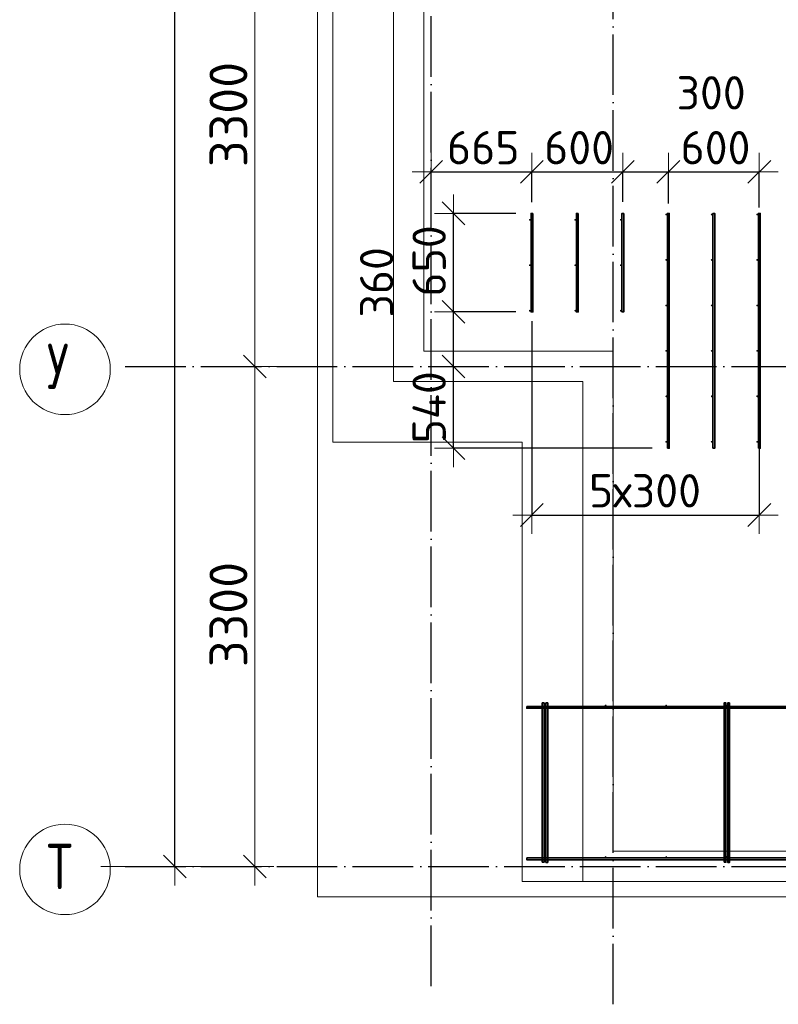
# Model space of a CAD drawing. Header units: millimetres. Extents: x -3725 to 93325, y -74170 to 82591.
# Tile 102 of 140: x 57285 to 62289, y 45830 to 52328. Entities that reach past the tile are written whole.
import ezdxf

# ---------------------------------------------------------------- set-up
doc = ezdxf.new("R2010")
doc.units = ezdxf.units.MM
doc.header["$PDMODE"] = 65
for name, pattern in [('______11', [500, 400, -50, 0, -50]), ('______3', [500, 400, -100]), ('______5', [1100, 800, -100, 100, -100])]:
    doc.linetypes.add(name, pattern=pattern)
for name, color, linetype, lineweight in [('Standard', 7, 'Continuous', 25), ('Арм.стержн. Доп. арматура', 180, 'Continuous', 35), ('Балка_ общее', 7, '______3', 13), ('Размерная линия_ общее', 7, 'Continuous', 13), ('Стена_ общее', 7, 'Continuous', 35), ('Фундамент (1)', 7, 'Continuous', 35)]:
    doc.layers.add(name, color=color, linetype=linetype, lineweight=lineweight)
doc.layers.add('Арм.стержн. Фиксатор', color=7, linetype='Continuous', lineweight=35, true_color=0x501e0f)
doc.layers.add('Осевая линия_ общее', color=7, linetype='______5', lineweight=13, true_color=0xa0a0a0)
doc.styles.add('ISOCPEUR', font='ISOCPEUR')
doc.dimstyles.new('DIMSTYLE_18', dxfattribs={"dimtxt": 220, "dimasz": 250, "dimexe": 0, "dimexo": 0, "dimgap": 110, "dimtad": 2, "dimdec": 0, "dimrnd": 1, "dimzin": 12, "dimdsep": 46, "dimtxsty": 'ISOCPEUR', "dimblk1": 'ALL_ML_STRICH', "dimblk2": 'ALL_ML_STRICH', "dimsah": 1, "dimcen": 0, "dimclrd": 7, "dimclre": 256, "dimclrt": 7, "dimadec": 0, "dimazin": 0, "dimtfac": 1, "dimtdec": 0, "dimtix": 1, "dimtmove": 2, "dimatfit": 3, "dimfxl": 0, "dimtzin": 0, "dimlwd": 0, "dimlwe": -3, "dimarcsym": 0})
doc.dimstyles.new('DIMSTYLE_3', dxfattribs={"dimtxt": 220, "dimasz": 250, "dimexe": 0, "dimexo": 0, "dimgap": 110, "dimtad": 2, "dimdec": 0, "dimrnd": 5, "dimzin": 12, "dimdsep": 46, "dimtxsty": 'ISOCPEUR', "dimblk1": 'ALL_ML_STRICH', "dimblk2": 'ALL_ML_STRICH', "dimsah": 1, "dimcen": 0, "dimclrd": 7, "dimclre": 256, "dimclrt": 7, "dimadec": 0, "dimazin": 0, "dimtfac": 1, "dimtdec": 0, "dimtix": 1, "dimtmove": 2, "dimatfit": 3, "dimfxl": 0, "dimtzin": 0, "dimlwd": 0, "dimlwe": -3, "dimarcsym": 0})
doc.dimstyles.new('DIMSTYLE_5', dxfattribs={"dimtxt": 220, "dimasz": 250, "dimexe": 0, "dimexo": 0, "dimgap": 110, "dimtad": 2, "dimdec": 0, "dimrnd": 5, "dimzin": 12, "dimdsep": 46, "dimtxsty": 'ISOCPEUR', "dimblk1": 'ALL_ML_STRICH', "dimblk2": 'ALL_ML_STRICH', "dimsah": 1, "dimcen": 0, "dimclrd": 7, "dimclre": 256, "dimclrt": 7, "dimadec": 0, "dimazin": 0, "dimtfac": 1, "dimtdec": 0, "dimtix": 1, "dimtmove": 2, "dimatfit": 3, "dimfxl": 0, "dimtvp": 1.2, "dimtzin": 0, "dimlwd": 0, "dimlwe": -3, "dimarcsym": 0})
doc.dimstyles.new('DIMSTYLE_7', dxfattribs={"dimtxt": 250, "dimasz": 250, "dimexe": 0, "dimexo": 0, "dimgap": 125, "dimtad": 2, "dimdec": 0, "dimrnd": 5, "dimzin": 12, "dimdsep": 46, "dimtxsty": 'ISOCPEUR', "dimblk1": 'ALL_ML_STRICH', "dimblk2": 'ALL_ML_STRICH', "dimsah": 1, "dimcen": 0, "dimclrd": 7, "dimclre": 256, "dimclrt": 7, "dimadec": 0, "dimazin": 0, "dimtfac": 1, "dimtdec": 0, "dimtix": 1, "dimtmove": 2, "dimatfit": 3, "dimfxl": 0, "dimtzin": 0, "dimlwd": 0, "dimlwe": -3, "dimarcsym": 0})

# ---------------------------------------------------------------- blocks, each defined once
blk = doc.blocks.new('ALL_ML_STRICH')
at = {"color": 0, "linetype": 'ByBlock', "lineweight": -2}
for p, q in [((-0.3, -0.3), (0.3, 0.3)), ((0, -0.5), (0, 0.5)), ((-1, 0), (0.5, 0))]:
    blk.add_line(p, q, dxfattribs=at)
blk = doc.blocks.new('*D87')
at = {"layer": 'DEFPOINTS', "color": 7, "linetype": 'Continuous', "lineweight": 13, "transparency": 33554687}
for p in [(59002.5, 50040), (57810, 46740), (58836.9, 46740)]:
    blk.add_point(p, dxfattribs=at)
at = {"layer": 'Балка_ общее', "color": 251, "linetype": 'Continuous', "lineweight": -2, "true_color": 0x656565, "transparency": 33554687}
for p, q in [((58992.5, 50040), (58836.9, 50040)), ((57820, 46740), (58836.9, 46740))]:
    blk.add_line(p, q, dxfattribs=at)
at = {"layer": 'Балка_ общее', "color": 7, "linetype": 'Continuous', "lineweight": -2, "transparency": 33554687}
blk.add_line((58836.9, 46740), (58836.9, 50040), dxfattribs=at)
at = {"layer": 'Балка_ общее', "color": 7, "linetype": 'Continuous', "lineweight": 13, "transparency": 33554687, "xscale": 250, "yscale": 250, "zscale": 250}
for p, rotation in [((58836.9, 50040), 90), ((58836.9, 46740), 270)]:
    blk.add_blockref('ALL_ML_STRICH', p, dxfattribs=dict(at, rotation=rotation))
at = {"layer": 'Балка_ общее', "color": 7, "linetype": 'Continuous', "lineweight": 13, "transparency": 33554687, "insert": (58661.9, 48402.5), "char_height": 250, "width": 1000, "attachment_point": 5, "rotation": 90, "style": 'ISOCPEUR'}
blk.add_mtext('\\A1;{3300}', dxfattribs=at)
blk = doc.blocks.new('*D88')
at = {"layer": 'DEFPOINTS', "color": 7, "linetype": 'Continuous', "lineweight": 13, "transparency": 33554687}
for p in [(59425.8, 53340), (58836.9, 50040), (59002.5, 50040)]:
    blk.add_point(p, dxfattribs=at)
at = {"layer": 'Балка_ общее', "color": 251, "linetype": 'Continuous', "lineweight": -2, "true_color": 0x656565, "transparency": 33554687}
for p, q in [((59415.8, 53340), (58836.9, 53340)), ((58992.5, 50040), (58836.9, 50040))]:
    blk.add_line(p, q, dxfattribs=at)
at = {"layer": 'Балка_ общее', "color": 7, "linetype": 'Continuous', "lineweight": -2, "transparency": 33554687}
blk.add_line((58836.9, 50040), (58836.9, 53340), dxfattribs=at)
at = {"layer": 'Балка_ общее', "color": 7, "linetype": 'Continuous', "lineweight": 13, "transparency": 33554687, "xscale": 250, "yscale": 250, "zscale": 250}
for p, rotation in [((58836.9, 53340), 90), ((58836.9, 50040), 270)]:
    blk.add_blockref('ALL_ML_STRICH', p, dxfattribs=dict(at, rotation=rotation))
at = {"layer": 'Балка_ общее', "color": 7, "linetype": 'Continuous', "lineweight": 13, "transparency": 33554687, "insert": (58661.9, 51702.5), "char_height": 250, "width": 1000, "attachment_point": 5, "rotation": 90, "style": 'ISOCPEUR'}
blk.add_mtext('\\A1;{3300}', dxfattribs=at)
blk = doc.blocks.new('*D119')
at = {"layer": 'DEFPOINTS', "color": 7, "linetype": 'Continuous', "lineweight": 13, "transparency": 33554687}
for p in [(60000, 51333.8), (60000, 51323.4), (60664, 51023.9)]:
    blk.add_point(p, dxfattribs=at)
at = {"layer": 'Размерная линия_ общее', "color": 253, "linetype": 'Continuous', "lineweight": -2, "true_color": 0xa0a0a0, "transparency": 33554687}
for p, q in [((60000, 51323.4), (60000, 51323.4)), ((60664, 51123.9), (60664, 51323.4))]:
    blk.add_line(p, q, dxfattribs=at)
at = {"layer": 'Размерная линия_ общее', "color": 7, "linetype": 'Continuous', "lineweight": -2, "transparency": 33554687}
blk.add_line((60000, 51323.4), (60664, 51323.4), dxfattribs=at)
at = {"layer": 'Размерная линия_ общее', "color": 7, "linetype": 'Continuous', "lineweight": 13, "transparency": 33554687, "xscale": 250, "yscale": 250, "zscale": 250, "rotation": 180}
blk.add_blockref('ALL_ML_STRICH', (60000, 51323.4), dxfattribs=at)
at = {"layer": 'Размерная линия_ общее', "color": 7, "linetype": 'Continuous', "lineweight": 13, "transparency": 33554687, "xscale": 250, "yscale": 250, "zscale": 250}
blk.add_blockref('ALL_ML_STRICH', (60664, 51323.4), dxfattribs=at)
at = {"layer": 'Размерная линия_ общее', "color": 7, "linetype": 'Continuous', "lineweight": 13, "transparency": 33554687, "insert": (60343, 51483.4), "char_height": 220, "width": 660, "attachment_point": 5, "style": 'ISOCPEUR'}
blk.add_mtext('\\A1;{665}', dxfattribs=at)
blk = doc.blocks.new('*D120')
at = {"layer": 'DEFPOINTS', "color": 7, "linetype": 'Continuous', "lineweight": 13, "transparency": 33554687}
for p in [(60664, 51323.4), (60664, 51023.9), (61264, 51027)]:
    blk.add_point(p, dxfattribs=at)
at = {"layer": 'Размерная линия_ общее', "color": 253, "linetype": 'Continuous', "lineweight": -2, "true_color": 0xa0a0a0, "transparency": 33554687}
for p, q in [((60664, 51123.9), (60664, 51323.4)), ((61264, 51127), (61264, 51323.4))]:
    blk.add_line(p, q, dxfattribs=at)
at = {"layer": 'Размерная линия_ общее', "color": 7, "linetype": 'Continuous', "lineweight": -2, "transparency": 33554687}
blk.add_line((60664, 51323.4), (61264, 51323.4), dxfattribs=at)
at = {"layer": 'Размерная линия_ общее', "color": 7, "linetype": 'Continuous', "lineweight": 13, "transparency": 33554687, "xscale": 250, "yscale": 250, "zscale": 250, "rotation": 180}
blk.add_blockref('ALL_ML_STRICH', (60664, 51323.4), dxfattribs=at)
at = {"layer": 'Размерная линия_ общее', "color": 7, "linetype": 'Continuous', "lineweight": 13, "transparency": 33554687, "xscale": 250, "yscale": 250, "zscale": 250}
blk.add_blockref('ALL_ML_STRICH', (61264, 51323.4), dxfattribs=at)
at = {"layer": 'Размерная линия_ общее', "color": 7, "linetype": 'Continuous', "lineweight": 13, "transparency": 33554687, "insert": (60975, 51483.4), "char_height": 220, "width": 660, "attachment_point": 5, "style": 'ISOCPEUR'}
blk.add_mtext('\\A1;{600}', dxfattribs=at)
blk = doc.blocks.new('*D121')
at = {"layer": 'DEFPOINTS', "color": 7, "linetype": 'Continuous', "lineweight": 13, "transparency": 33554687}
for p in [(61264, 51323.4), (61264, 51027), (61564, 51015.5)]:
    blk.add_point(p, dxfattribs=at)
at = {"layer": 'Размерная линия_ общее', "color": 253, "linetype": 'Continuous', "lineweight": -2, "true_color": 0xa0a0a0, "transparency": 33554687}
for p, q in [((61264, 51127), (61264, 51323.4)), ((61564, 51115.5), (61564, 51323.4))]:
    blk.add_line(p, q, dxfattribs=at)
at = {"layer": 'Размерная линия_ общее', "color": 7, "linetype": 'Continuous', "lineweight": -2, "transparency": 33554687}
blk.add_line((61264, 51323.4), (61564, 51323.4), dxfattribs=at)
at = {"layer": 'Размерная линия_ общее', "color": 7, "linetype": 'Continuous', "lineweight": 13, "transparency": 33554687, "xscale": 250, "yscale": 250, "zscale": 250, "rotation": 180}
blk.add_blockref('ALL_ML_STRICH', (61264, 51323.4), dxfattribs=at)
at = {"layer": 'Размерная линия_ общее', "color": 7, "linetype": 'Continuous', "lineweight": 13, "transparency": 33554687, "xscale": 250, "yscale": 250, "zscale": 250}
blk.add_blockref('ALL_ML_STRICH', (61564, 51323.4), dxfattribs=at)
at = {"layer": 'Размерная линия_ общее', "color": 7, "linetype": 'Continuous', "lineweight": 13, "transparency": 33554687, "insert": (61846.1, 51845.6), "char_height": 220, "width": 660, "attachment_point": 5, "style": 'ISOCPEUR'}
blk.add_mtext('\\A1;{300}', dxfattribs=at)
blk = doc.blocks.new('*D122')
at = {"layer": 'DEFPOINTS', "color": 7, "linetype": 'Continuous', "lineweight": 13, "transparency": 33554687}
for p in [(61564, 51323.4), (61564, 51015.5), (62164, 50988.1)]:
    blk.add_point(p, dxfattribs=at)
at = {"layer": 'Размерная линия_ общее', "color": 253, "linetype": 'Continuous', "lineweight": -2, "true_color": 0xa0a0a0, "transparency": 33554687}
for p, q in [((61564, 51115.5), (61564, 51323.4)), ((62164, 51088.1), (62164, 51323.4))]:
    blk.add_line(p, q, dxfattribs=at)
at = {"layer": 'Размерная линия_ общее', "color": 7, "linetype": 'Continuous', "lineweight": -2, "transparency": 33554687}
blk.add_line((61564, 51323.4), (62164, 51323.4), dxfattribs=at)
at = {"layer": 'Размерная линия_ общее', "color": 7, "linetype": 'Continuous', "lineweight": 13, "transparency": 33554687, "xscale": 250, "yscale": 250, "zscale": 250, "rotation": 180}
blk.add_blockref('ALL_ML_STRICH', (61564, 51323.4), dxfattribs=at)
at = {"layer": 'Размерная линия_ общее', "color": 7, "linetype": 'Continuous', "lineweight": 13, "transparency": 33554687, "xscale": 250, "yscale": 250, "zscale": 250}
blk.add_blockref('ALL_ML_STRICH', (62164, 51323.4), dxfattribs=at)
at = {"layer": 'Размерная линия_ общее', "color": 7, "linetype": 'Continuous', "lineweight": 13, "transparency": 33554687, "insert": (61875, 51483.4), "char_height": 220, "width": 660, "attachment_point": 5, "style": 'ISOCPEUR'}
blk.add_mtext('\\A1;{600}', dxfattribs=at)
blk = doc.blocks.new('*D123')
at = {"layer": 'DEFPOINTS', "color": 7, "linetype": 'Continuous', "lineweight": 13, "transparency": 33554687}
for p in [(60664, 50438.6), (62164, 49617.3), (60664, 49059.2)]:
    blk.add_point(p, dxfattribs=at)
at = {"layer": 'Размерная линия_ общее', "color": 253, "linetype": 'Continuous', "lineweight": -2, "true_color": 0xa0a0a0, "transparency": 33554687}
for p, q in [((60664, 50338.6), (60664, 49059.2)), ((62164, 49517.3), (62164, 49059.2))]:
    blk.add_line(p, q, dxfattribs=at)
at = {"layer": 'Размерная линия_ общее', "color": 7, "linetype": 'Continuous', "lineweight": -2, "transparency": 33554687}
blk.add_line((60664, 49059.2), (62164, 49059.2), dxfattribs=at)
at = {"layer": 'Размерная линия_ общее', "color": 7, "linetype": 'Continuous', "lineweight": 13, "transparency": 33554687, "xscale": 250, "yscale": 250, "zscale": 250, "rotation": 180}
blk.add_blockref('ALL_ML_STRICH', (60664, 49059.2), dxfattribs=at)
at = {"layer": 'Размерная линия_ общее', "color": 7, "linetype": 'Continuous', "lineweight": 13, "transparency": 33554687, "xscale": 250, "yscale": 250, "zscale": 250}
blk.add_blockref('ALL_ML_STRICH', (62164, 49059.2), dxfattribs=at)
at = {"layer": 'Размерная линия_ общее', "color": 7, "linetype": 'Continuous', "lineweight": 13, "transparency": 33554687, "insert": (61040, 49329.2), "char_height": 220, "width": 11, "attachment_point": 1, "line_spacing_factor": 0.60241, "style": 'ISOCPEUR'}
blk.add_mtext('5х300', dxfattribs=at)
blk = doc.blocks.new('*D128')
at = {"layer": 'DEFPOINTS', "color": 7, "linetype": 'Continuous', "lineweight": 13, "transparency": 33554687}
for p in [(60210.2, 50040), (60146.1, 49500), (61558, 49500)]:
    blk.add_point(p, dxfattribs=at)
at = {"layer": 'Размерная линия_ общее', "color": 253, "linetype": 'Continuous', "lineweight": -2, "true_color": 0xa0a0a0, "transparency": 33554687}
for p, q in [((60146.1, 50040), (60146.1, 50040)), ((61458, 49500), (60146.1, 49500))]:
    blk.add_line(p, q, dxfattribs=at)
at = {"layer": 'Размерная линия_ общее', "color": 7, "linetype": 'Continuous', "lineweight": -2, "transparency": 33554687}
blk.add_line((60146.1, 49500), (60146.1, 50040), dxfattribs=at)
at = {"layer": 'Размерная линия_ общее', "color": 7, "linetype": 'Continuous', "lineweight": 13, "transparency": 33554687, "xscale": 250, "yscale": 250, "zscale": 250}
for p, rotation in [((60146.1, 50040), 90), ((60146.1, 49500), 270)]:
    blk.add_blockref('ALL_ML_STRICH', p, dxfattribs=dict(at, rotation=rotation))
at = {"layer": 'Размерная линия_ общее', "color": 7, "linetype": 'Continuous', "lineweight": 13, "transparency": 33554687, "insert": (59986.1, 49770), "char_height": 220, "width": 660, "attachment_point": 5, "rotation": 90, "style": 'ISOCPEUR'}
blk.add_mtext('\\A1;{540}', dxfattribs=at)
blk = doc.blocks.new('*D129')
at = {"layer": 'DEFPOINTS', "color": 7, "linetype": 'Continuous', "lineweight": 13, "transparency": 33554687}
for p in [(60658, 50400), (60146.1, 50040), (60210.2, 50040)]:
    blk.add_point(p, dxfattribs=at)
at = {"layer": 'Размерная линия_ общее', "color": 253, "linetype": 'Continuous', "lineweight": -2, "true_color": 0xa0a0a0, "transparency": 33554687}
for p, q in [((60558, 50400), (60146.1, 50400)), ((60146.1, 50040), (60146.1, 50040))]:
    blk.add_line(p, q, dxfattribs=at)
at = {"layer": 'Размерная линия_ общее', "color": 7, "linetype": 'Continuous', "lineweight": -2, "transparency": 33554687}
blk.add_line((60146.1, 50040), (60146.1, 50400), dxfattribs=at)
at = {"layer": 'Размерная линия_ общее', "color": 7, "linetype": 'Continuous', "lineweight": 13, "transparency": 33554687, "xscale": 250, "yscale": 250, "zscale": 250}
for p, rotation in [((60146.1, 50400), 90), ((60146.1, 50040), 270)]:
    blk.add_blockref('ALL_ML_STRICH', p, dxfattribs=dict(at, rotation=rotation))
at = {"layer": 'Размерная линия_ общее', "color": 7, "linetype": 'Continuous', "lineweight": 13, "transparency": 33554687, "insert": (59639.9, 50594.6), "char_height": 220, "width": 660, "attachment_point": 5, "rotation": 90, "style": 'ISOCPEUR'}
blk.add_mtext('\\A1;{360}', dxfattribs=at)
blk = doc.blocks.new('*D130')
at = {"layer": 'DEFPOINTS', "color": 7, "linetype": 'Continuous', "lineweight": 13, "transparency": 33554687}
for p in [(60658, 51050), (60146.1, 50400), (60658, 50400)]:
    blk.add_point(p, dxfattribs=at)
at = {"layer": 'Размерная линия_ общее', "color": 253, "linetype": 'Continuous', "lineweight": -2, "true_color": 0xa0a0a0, "transparency": 33554687}
for p, q in [((60558, 51050), (60146.1, 51050)), ((60558, 50400), (60146.1, 50400))]:
    blk.add_line(p, q, dxfattribs=at)
at = {"layer": 'Размерная линия_ общее', "color": 7, "linetype": 'Continuous', "lineweight": -2, "transparency": 33554687}
blk.add_line((60146.1, 50400), (60146.1, 51050), dxfattribs=at)
at = {"layer": 'Размерная линия_ общее', "color": 7, "linetype": 'Continuous', "lineweight": 13, "transparency": 33554687, "xscale": 250, "yscale": 250, "zscale": 250}
for p, rotation in [((60146.1, 51050), 90), ((60146.1, 50400), 270)]:
    blk.add_blockref('ALL_ML_STRICH', p, dxfattribs=dict(at, rotation=rotation))
at = {"layer": 'Размерная линия_ общее', "color": 7, "linetype": 'Continuous', "lineweight": 13, "transparency": 33554687, "insert": (59986.1, 50736), "char_height": 220, "width": 660, "attachment_point": 5, "rotation": 90, "style": 'ISOCPEUR'}
blk.add_mtext('\\A1;{650}', dxfattribs=at)
blk = doc.blocks.new('*D530')
at = {"layer": 'DEFPOINTS', "color": 7, "linetype": 'Continuous', "lineweight": 13, "transparency": 33554687}
for p in [(58247.9, 67780), (58177, 46740), (58307.5, 46740)]:
    blk.add_point(p, dxfattribs=at)
at = {"layer": 'Размерная линия_ общее', "color": 253, "linetype": 'Continuous', "lineweight": -2, "true_color": 0xa0a0a0, "transparency": 33554687}
for p, q in [((58147.9, 67780), (58307.5, 67780)), ((58077, 46740), (58307.5, 46740))]:
    blk.add_line(p, q, dxfattribs=at)
at = {"layer": 'Размерная линия_ общее', "color": 7, "linetype": 'Continuous', "lineweight": -2, "transparency": 33554687}
blk.add_line((58307.5, 46740), (58307.5, 67780), dxfattribs=at)
at = {"layer": 'Размерная линия_ общее', "color": 7, "linetype": 'Continuous', "lineweight": 13, "transparency": 33554687, "xscale": 250, "yscale": 250, "zscale": 250}
for p, rotation in [((58307.5, 67780), 90), ((58307.5, 46740), 270)]:
    blk.add_blockref('ALL_ML_STRICH', p, dxfattribs=dict(at, rotation=rotation))
at = {"layer": 'Размерная линия_ общее', "color": 7, "linetype": 'Continuous', "lineweight": 13, "transparency": 33554687, "insert": (58147.5, 57282), "char_height": 220, "width": 1100, "attachment_point": 5, "rotation": 90, "style": 'ISOCPEUR'}
blk.add_mtext('\\A1;{21040}', dxfattribs=at)
blk = doc.blocks.new('СЛОЖНЫЙ_ОБЪЕКТ_5')
at = {"layer": 'Осевая линия_ общее', "color": 253, "linetype": '______11', "lineweight": -3, "true_color": 0xa0a0a0, "transparency": 33554687}
for p, q in [((60000, 45950), (60000, 69510)), ((61200, 45830), (61200, 69510)), ((57980, 50040), (74900, 50040)), ((57980, 46740), (74900, 46740))]:
    blk.add_line(p, q, dxfattribs=at)
at = {"layer": 'Осевая линия_ общее', "color": 7, "linetype": 'Continuous', "lineweight": 13, "transparency": 33554687}
for centre in [(57583.8, 50020.5), (57583.8, 46720.5)]:
    blk.add_circle(centre, 298.8, dxfattribs=at)
at = {"layer": 'Осевая линия_ общее', "color": 7, "linetype": 'Continuous', "lineweight": 13, "transparency": 33554687, "char_height": 300, "width": 359.833, "attachment_point": 7, "style": 'ISOCPEUR'}
for s, insert in [('\\W0.80;У', (57463.8, 49890)), ('\\W0.80;Т', (57463.8, 46590))]:
    blk.add_mtext(s, dxfattribs=dict(at, insert=insert))
at = {"layer": 'Балка_ общее', "color": 7, "linetype": 'Continuous', "lineweight": 13, "transparency": 33554687}
for base, p1, p2, picture, middle in [((58836.9, 53340), (58992.5, 50040), (59415.8, 53340), '*D88', (58661.9, 51702.5)), ((58836.9, 50040), (57820, 46740), (58992.5, 50040), '*D87', (58661.9, 48402.5))]:
    dim = blk.add_linear_dim(base=base, p1=p1, p2=p2, angle=90, dimstyle='DIMSTYLE_7', override={"dimpost": '<>', "dimclrd": 7, "dimclre": 251, "dimclrt": 7, "dimlwd": 0, "dimlwe": 65533}, dxfattribs=at)
    dim.commit()
    dim.dimension.update_dxf_attribs({"geometry": picture, "text_midpoint": middle, "dimtype": 160})

msp = doc.modelspace()

# ---------------------------------------------------------------- hatches: boundary and pattern name
at = {"layer": 'Арм.стержн. Доп. арматура', "linetype": 'Continuous', "lineweight": 35, "transparency": 33554687}
for points in [[(60656, 51007.5), (60655.5, 51009.8), (60654.2, 51011.7), (60652.3, 51013), (60650, 51013.5), (60647.7, 51013), (60645.8, 51011.7), (60644.5, 51009.8), (60644, 51007.5), (60644.5, 51005.2), (60645.8, 51003.3), (60647.7, 51002), (60650, 51001.5), (60652.3, 51002), (60654.2, 51003.3), (60655.5, 51005.2)], [(60956, 51007.5), (60955.5, 51009.8), (60954.2, 51011.7), (60952.3, 51013), (60950, 51013.5), (60947.7, 51013), (60945.8, 51011.7), (60944.5, 51009.8), (60944, 51007.5), (60944.5, 51005.2), (60945.8, 51003.3), (60947.7, 51002), (60950, 51001.5), (60952.3, 51002), (60954.2, 51003.3), (60955.5, 51005.2)], [(61256, 51007.5), (61255.5, 51009.8), (61254.2, 51011.7), (61252.3, 51013), (61250, 51013.5), (61247.7, 51013), (61245.8, 51011.7), (61244.5, 51009.8), (61244, 51007.5), (61244.5, 51005.2), (61245.8, 51003.3), (61247.7, 51002), (61250, 51001.5), (61252.3, 51002), (61254.2, 51003.3), (61255.5, 51005.2)], [(61556, 51042.5), (61555.5, 51044.8), (61554.2, 51046.7), (61552.3, 51048), (61550, 51048.5), (61547.7, 51048), (61545.8, 51046.7), (61544.5, 51044.8), (61544, 51042.5), (61544.5, 51040.2), (61545.8, 51038.3), (61547.7, 51037), (61550, 51036.5), (61552.3, 51037), (61554.2, 51038.3), (61555.5, 51040.2)], [(61856, 51042.5), (61855.5, 51044.8), (61854.2, 51046.7), (61852.3, 51048), (61850, 51048.5), (61847.7, 51048), (61845.8, 51046.7), (61844.5, 51044.8), (61844, 51042.5), (61844.5, 51040.2), (61845.8, 51038.3), (61847.7, 51037), (61850, 51036.5), (61852.3, 51037), (61854.2, 51038.3), (61855.5, 51040.2)], [(62156, 51042.5), (62155.5, 51044.8), (62154.2, 51046.7), (62152.3, 51048), (62150, 51048.5), (62147.7, 51048), (62145.8, 51046.7), (62144.5, 51044.8), (62144, 51042.5), (62144.5, 51040.2), (62145.8, 51038.3), (62147.7, 51037), (62150, 51036.5), (62152.3, 51037), (62154.2, 51038.3), (62155.5, 51040.2)], [(60656, 50707.5), (60655.5, 50709.8), (60654.2, 50711.7), (60652.3, 50713), (60650, 50713.5), (60647.7, 50713), (60645.8, 50711.7), (60644.5, 50709.8), (60644, 50707.5), (60644.5, 50705.2), (60645.8, 50703.3), (60647.7, 50702), (60650, 50701.5), (60652.3, 50702), (60654.2, 50703.3), (60655.5, 50705.2)], [(60956, 50707.5), (60955.5, 50709.8), (60954.2, 50711.7), (60952.3, 50713), (60950, 50713.5), (60947.7, 50713), (60945.8, 50711.7), (60944.5, 50709.8), (60944, 50707.5), (60944.5, 50705.2), (60945.8, 50703.3), (60947.7, 50702), (60950, 50701.5), (60952.3, 50702), (60954.2, 50703.3), (60955.5, 50705.2)], [(61256, 50707.5), (61255.5, 50709.8), (61254.2, 50711.7), (61252.3, 50713), (61250, 50713.5), (61247.7, 50713), (61245.8, 50711.7), (61244.5, 50709.8), (61244, 50707.5), (61244.5, 50705.2), (61245.8, 50703.3), (61247.7, 50702), (61250, 50701.5), (61252.3, 50702), (61254.2, 50703.3), (61255.5, 50705.2)], [(61556, 50742.5), (61555.5, 50744.8), (61554.2, 50746.7), (61552.3, 50748), (61550, 50748.5), (61547.7, 50748), (61545.8, 50746.7), (61544.5, 50744.8), (61544, 50742.5), (61544.5, 50740.2), (61545.8, 50738.3), (61547.7, 50737), (61550, 50736.5), (61552.3, 50737), (61554.2, 50738.3), (61555.5, 50740.2)], [(61856, 50742.5), (61855.5, 50744.8), (61854.2, 50746.7), (61852.3, 50748), (61850, 50748.5), (61847.7, 50748), (61845.8, 50746.7), (61844.5, 50744.8), (61844, 50742.5), (61844.5, 50740.2), (61845.8, 50738.3), (61847.7, 50737), (61850, 50736.5), (61852.3, 50737), (61854.2, 50738.3), (61855.5, 50740.2)], [(62156, 50742.5), (62155.5, 50744.8), (62154.2, 50746.7), (62152.3, 50748), (62150, 50748.5), (62147.7, 50748), (62145.8, 50746.7), (62144.5, 50744.8), (62144, 50742.5), (62144.5, 50740.2), (62145.8, 50738.3), (62147.7, 50737), (62150, 50736.5), (62152.3, 50737), (62154.2, 50738.3), (62155.5, 50740.2)], [(61556, 50442.5), (61555.5, 50444.8), (61554.2, 50446.7), (61552.3, 50448), (61550, 50448.5), (61547.7, 50448), (61545.8, 50446.7), (61544.5, 50444.8), (61544, 50442.5), (61544.5, 50440.2), (61545.8, 50438.3), (61547.7, 50437), (61550, 50436.5), (61552.3, 50437), (61554.2, 50438.3), (61555.5, 50440.2)], [(61856, 50442.5), (61855.5, 50444.8), (61854.2, 50446.7), (61852.3, 50448), (61850, 50448.5), (61847.7, 50448), (61845.8, 50446.7), (61844.5, 50444.8), (61844, 50442.5), (61844.5, 50440.2), (61845.8, 50438.3), (61847.7, 50437), (61850, 50436.5), (61852.3, 50437), (61854.2, 50438.3), (61855.5, 50440.2)], [(62156, 50442.5), (62155.5, 50444.8), (62154.2, 50446.7), (62152.3, 50448), (62150, 50448.5), (62147.7, 50448), (62145.8, 50446.7), (62144.5, 50444.8), (62144, 50442.5), (62144.5, 50440.2), (62145.8, 50438.3), (62147.7, 50437), (62150, 50436.5), (62152.3, 50437), (62154.2, 50438.3), (62155.5, 50440.2)], [(60656, 50407.5), (60655.5, 50409.8), (60654.2, 50411.7), (60652.3, 50413), (60650, 50413.5), (60647.7, 50413), (60645.8, 50411.7), (60644.5, 50409.8), (60644, 50407.5), (60644.5, 50405.2), (60645.8, 50403.3), (60647.7, 50402), (60650, 50401.5), (60652.3, 50402), (60654.2, 50403.3), (60655.5, 50405.2)], [(60956, 50407.5), (60955.5, 50409.8), (60954.2, 50411.7), (60952.3, 50413), (60950, 50413.5), (60947.7, 50413), (60945.8, 50411.7), (60944.5, 50409.8), (60944, 50407.5), (60944.5, 50405.2), (60945.8, 50403.3), (60947.7, 50402), (60950, 50401.5), (60952.3, 50402), (60954.2, 50403.3), (60955.5, 50405.2)], [(61256, 50407.5), (61255.5, 50409.8), (61254.2, 50411.7), (61252.3, 50413), (61250, 50413.5), (61247.7, 50413), (61245.8, 50411.7), (61244.5, 50409.8), (61244, 50407.5), (61244.5, 50405.2), (61245.8, 50403.3), (61247.7, 50402), (61250, 50401.5), (61252.3, 50402), (61254.2, 50403.3), (61255.5, 50405.2)], [(61556, 50142.5), (61555.5, 50144.8), (61554.2, 50146.7), (61552.3, 50148), (61550, 50148.5), (61547.7, 50148), (61545.8, 50146.7), (61544.5, 50144.8), (61544, 50142.5), (61544.5, 50140.2), (61545.8, 50138.3), (61547.7, 50137), (61550, 50136.5), (61552.3, 50137), (61554.2, 50138.3), (61555.5, 50140.2)], [(61856, 50142.5), (61855.5, 50144.8), (61854.2, 50146.7), (61852.3, 50148), (61850, 50148.5), (61847.7, 50148), (61845.8, 50146.7), (61844.5, 50144.8), (61844, 50142.5), (61844.5, 50140.2), (61845.8, 50138.3), (61847.7, 50137), (61850, 50136.5), (61852.3, 50137), (61854.2, 50138.3), (61855.5, 50140.2)], [(62156, 50142.5), (62155.5, 50144.8), (62154.2, 50146.7), (62152.3, 50148), (62150, 50148.5), (62147.7, 50148), (62145.8, 50146.7), (62144.5, 50144.8), (62144, 50142.5), (62144.5, 50140.2), (62145.8, 50138.3), (62147.7, 50137), (62150, 50136.5), (62152.3, 50137), (62154.2, 50138.3), (62155.5, 50140.2)], [(61556, 49842.5), (61555.5, 49844.8), (61554.2, 49846.7), (61552.3, 49848), (61550, 49848.5), (61547.7, 49848), (61545.8, 49846.7), (61544.5, 49844.8), (61544, 49842.5), (61544.5, 49840.2), (61545.8, 49838.3), (61547.7, 49837), (61550, 49836.5), (61552.3, 49837), (61554.2, 49838.3), (61555.5, 49840.2)], [(61856, 49842.5), (61855.5, 49844.8), (61854.2, 49846.7), (61852.3, 49848), (61850, 49848.5), (61847.7, 49848), (61845.8, 49846.7), (61844.5, 49844.8), (61844, 49842.5), (61844.5, 49840.2), (61845.8, 49838.3), (61847.7, 49837), (61850, 49836.5), (61852.3, 49837), (61854.2, 49838.3), (61855.5, 49840.2)], [(62156, 49842.5), (62155.5, 49844.8), (62154.2, 49846.7), (62152.3, 49848), (62150, 49848.5), (62147.7, 49848), (62145.8, 49846.7), (62144.5, 49844.8), (62144, 49842.5), (62144.5, 49840.2), (62145.8, 49838.3), (62147.7, 49837), (62150, 49836.5), (62152.3, 49837), (62154.2, 49838.3), (62155.5, 49840.2)], [(61556, 49542.5), (61555.5, 49544.8), (61554.2, 49546.7), (61552.3, 49548), (61550, 49548.5), (61547.7, 49548), (61545.8, 49546.7), (61544.5, 49544.8), (61544, 49542.5), (61544.5, 49540.2), (61545.8, 49538.3), (61547.7, 49537), (61550, 49536.5), (61552.3, 49537), (61554.2, 49538.3), (61555.5, 49540.2)], [(61856, 49542.5), (61855.5, 49544.8), (61854.2, 49546.7), (61852.3, 49548), (61850, 49548.5), (61847.7, 49548), (61845.8, 49546.7), (61844.5, 49544.8), (61844, 49542.5), (61844.5, 49540.2), (61845.8, 49538.3), (61847.7, 49537), (61850, 49536.5), (61852.3, 49537), (61854.2, 49538.3), (61855.5, 49540.2)], [(62156, 49542.5), (62155.5, 49544.8), (62154.2, 49546.7), (62152.3, 49548), (62150, 49548.5), (62147.7, 49548), (62145.8, 49546.7), (62144.5, 49544.8), (62144, 49542.5), (62144.5, 49540.2), (62145.8, 49538.3), (62147.7, 49537), (62150, 49536.5), (62152.3, 49537), (62154.2, 49538.3), (62155.5, 49540.2)]]:
    msp.add_hatch(color=34, dxfattribs=at).paths.add_polyline_path(points)
at = {"layer": 'Арм.стержн. Фиксатор', "linetype": 'Continuous', "lineweight": 35, "transparency": 33554687}
for points in [[(60756, 47802), (60755.5, 47804.3), (60754.2, 47806.2), (60752.3, 47807.5), (60750, 47808), (60747.7, 47807.5), (60745.8, 47806.2), (60744.5, 47804.3), (60744, 47802), (60744.5, 47799.7), (60745.8, 47797.8), (60747.7, 47796.5), (60750, 47796), (60752.3, 47796.5), (60754.2, 47797.8), (60755.5, 47799.7)], [(61156, 47802), (61155.5, 47804.3), (61154.2, 47806.2), (61152.3, 47807.5), (61150, 47808), (61147.7, 47807.5), (61145.8, 47806.2), (61144.5, 47804.3), (61144, 47802), (61144.5, 47799.7), (61145.8, 47797.8), (61147.7, 47796.5), (61150, 47796), (61152.3, 47796.5), (61154.2, 47797.8), (61155.5, 47799.7)], [(61556, 47802), (61555.5, 47804.3), (61554.2, 47806.2), (61552.3, 47807.5), (61550, 47808), (61547.7, 47807.5), (61545.8, 47806.2), (61544.5, 47804.3), (61544, 47802), (61544.5, 47799.7), (61545.8, 47797.8), (61547.7, 47796.5), (61550, 47796), (61552.3, 47796.5), (61554.2, 47797.8), (61555.5, 47799.7)], [(61956, 47802), (61955.5, 47804.3), (61954.2, 47806.2), (61952.3, 47807.5), (61950, 47808), (61947.7, 47807.5), (61945.8, 47806.2), (61944.5, 47804.3), (61944, 47802), (61944.5, 47799.7), (61945.8, 47797.8), (61947.7, 47796.5), (61950, 47796), (61952.3, 47796.5), (61954.2, 47797.8), (61955.5, 47799.7)], [(60756, 46802), (60755.5, 46804.3), (60754.2, 46806.2), (60752.3, 46807.5), (60750, 46808), (60747.7, 46807.5), (60745.8, 46806.2), (60744.5, 46804.3), (60744, 46802), (60744.5, 46799.7), (60745.8, 46797.8), (60747.7, 46796.5), (60750, 46796), (60752.3, 46796.5), (60754.2, 46797.8), (60755.5, 46799.7)], [(61156, 46802), (61155.5, 46804.3), (61154.2, 46806.2), (61152.3, 46807.5), (61150, 46808), (61147.7, 46807.5), (61145.8, 46806.2), (61144.5, 46804.3), (61144, 46802), (61144.5, 46799.7), (61145.8, 46797.8), (61147.7, 46796.5), (61150, 46796), (61152.3, 46796.5), (61154.2, 46797.8), (61155.5, 46799.7)], [(61556, 46802), (61555.5, 46804.3), (61554.2, 46806.2), (61552.3, 46807.5), (61550, 46808), (61547.7, 46807.5), (61545.8, 46806.2), (61544.5, 46804.3), (61544, 46802), (61544.5, 46799.7), (61545.8, 46797.8), (61547.7, 46796.5), (61550, 46796), (61552.3, 46796.5), (61554.2, 46797.8), (61555.5, 46799.7)], [(61956, 46802), (61955.5, 46804.3), (61954.2, 46806.2), (61952.3, 46807.5), (61950, 46808), (61947.7, 46807.5), (61945.8, 46806.2), (61944.5, 46804.3), (61944, 46802), (61944.5, 46799.7), (61945.8, 46797.8), (61947.7, 46796.5), (61950, 46796), (61952.3, 46796.5), (61954.2, 46797.8), (61955.5, 46799.7)]]:
    msp.add_hatch(color=34, dxfattribs=at).paths.add_polyline_path(points)

# ---------------------------------------------------------------- linework, layer by layer
at = {"layer": 'Standard', "color": 7, "linetype": 'Continuous', "lineweight": 18, "transparency": 33554687}
msp.add_lwpolyline([(59250, 46540), (78500, 46540), (78500, 68380), (59250, 68380), (59250, 46540)], dxfattribs=at)
at = {"layer": 'Арм.стержн. Доп. арматура', "color": 34, "linetype": 'Continuous', "lineweight": 35, "transparency": 33554687}
for points in [[(60670, 51050), (60670, 50400), (60658, 50400), (60658, 51050), (60670, 51050)], [(60670, 51050), (60670, 50400), (60658, 50400), (60658, 51050), (60670, 51050)], [(60970, 51050), (60970, 50400), (60958, 50400), (60958, 51050), (60970, 51050)], [(60970, 51050), (60970, 50400), (60958, 50400), (60958, 51050), (60970, 51050)], [(61270, 51050), (61270, 50400), (61258, 50400), (61258, 51050), (61270, 51050)], [(61270, 51050), (61270, 50400), (61258, 50400), (61258, 51050), (61270, 51050)], [(61558, 49500), (61558, 51050), (61570, 51050), (61570, 49500), (61558, 49500)], [(61558, 49500), (61558, 51050), (61570, 51050), (61570, 49500), (61558, 49500)], [(61858, 49500), (61858, 51050), (61870, 51050), (61870, 49500), (61858, 49500)], [(61858, 49500), (61858, 51050), (61870, 51050), (61870, 49500), (61858, 49500)], [(62158, 49500), (62158, 51050), (62170, 51050), (62170, 49500), (62158, 49500)], [(62158, 49500), (62158, 51050), (62170, 51050), (62170, 49500), (62158, 49500)]]:
    msp.add_lwpolyline(points, dxfattribs=at)
at = {"layer": 'Арм.стержн. Фиксатор', "color": 34, "linetype": 'Continuous', "lineweight": 35, "transparency": 33554687}
for points in [[(60630, 47796), (74470, 47796), (74470, 47784), (60630, 47784), (60630, 47796)], [(60630, 47796), (74470, 47796), (74470, 47784), (60630, 47784), (60630, 47796)], [(60732, 46767.1), (60732, 47819.2), (60744, 47819.2), (60744, 46767.1), (60732, 46767.1)], [(60768, 47818.9), (60768, 46766.9), (60756, 46766.9), (60756, 47818.9), (60768, 47818.9)], [(61932, 46767.1), (61932, 47819.2), (61944, 47819.2), (61944, 46767.1), (61932, 46767.1)], [(61968, 47818.9), (61968, 46766.9), (61956, 46766.9), (61956, 47818.9), (61968, 47818.9)], [(60630, 46796), (74470, 46796), (74470, 46784), (60630, 46784), (60630, 46796)], [(60630, 46796), (74470, 46796), (74470, 46784), (60630, 46784), (60630, 46796)]]:
    msp.add_lwpolyline(points, dxfattribs=at)
at = {"layer": 'Стена_ общее', "color": 7, "linetype": 'Continuous', "lineweight": 18, "transparency": 33554687}
for p, q in [((59750, 50140), (59750, 54060)), ((59750, 50140), (59750, 54060)), ((59950, 53860), (59950, 50140)), ((59950, 53860), (59950, 50140)), ((59750, 49940), (59750, 50140)), ((59750, 49940), (59750, 50140)), ((59950, 50140), (61000, 50140)), ((59950, 50140), (61000, 50140)), ((61000, 50140), (61200, 50140)), ((61000, 50140), (61200, 50140)), ((61200, 50140), (61200, 46840)), ((61200, 50140), (61200, 46840)), ((61000, 49940), (59750, 49940)), ((61000, 49940), (59750, 49940)), ((61000, 46840), (61000, 49940)), ((61000, 46840), (61000, 49940)), ((61000, 46640), (61000, 46840)), ((61000, 46640), (61000, 46840)), ((61200, 46840), (62450, 46840)), ((61200, 46840), (62450, 46840)), ((62450, 46640), (61000, 46640)), ((62450, 46640), (61000, 46640))]:
    msp.add_line(p, q, dxfattribs=at)
at = {"layer": 'Фундамент (1)', "color": 7, "lineweight": 18, "transparency": 33554687}
for p, q in [((59350, 49540), (59350, 54460)), ((60600, 49540), (59350, 49540)), ((60600, 46640), (60600, 49540)), ((61000, 46640), (60600, 46640))]:
    msp.add_line(p, q, dxfattribs=at)
at = {"layer": 'Фундамент (1)', "color": 7, "linetype": 'Continuous', "lineweight": 18, "transparency": 33554687}
for p, q in [((59350, 49540), (59350, 54460)), ((60600, 49540), (59350, 49540)), ((60600, 46640), (60600, 49540)), ((61000, 46640), (60600, 46640))]:
    msp.add_line(p, q, dxfattribs=at)

# ---------------------------------------------------------------- block references
at = {"layer": 'Балка_ общее', "color": 7, "linetype": 'Continuous', "lineweight": 13, "transparency": 33554687}
msp.add_blockref('СЛОЖНЫЙ_ОБЪЕКТ_5', (0, 0), dxfattribs=at)

# ---------------------------------------------------------------- dimensions: what is measured, and where the dimension line sits
at = {"layer": 'Размерная линия_ общее', "color": 7, "linetype": 'Continuous', "lineweight": 13, "transparency": 33554687}
for base, p1, p2, dimstyle, picture, middle in [((58307.5, 67780), (58077, 46740), (58147.9, 67780), 'DIMSTYLE_18', '*D530', (58147.5, 57282)), ((60146.1, 51050), (60558, 50400), (60558, 51050), 'DIMSTYLE_3', '*D130', (59986.1, 50736)), ((60146.1, 50400), (60146.1, 50040), (60558, 50400), 'DIMSTYLE_5', '*D129', (59639.9, 50594.6)), ((60146.1, 50040), (61458, 49500), (60146.1, 50040), 'DIMSTYLE_5', '*D128', (59986.1, 49770))]:
    dim = msp.add_linear_dim(base=base, p1=p1, p2=p2, angle=90, dimstyle=dimstyle, override={"dimpost": '<>', "dimclrd": 7, "dimclre": 253, "dimclrt": 7, "dimlwd": 0, "dimlwe": 65533}, dxfattribs=at)
    dim.commit()
    dim.dimension.update_dxf_attribs({"geometry": picture, "text_midpoint": middle, "dimtype": 160})
for base, p1, p2, dimstyle, picture, middle in [((61564, 51323.4), (61264, 51127), (61564, 51115.5), 'DIMSTYLE_5', '*D121', (61846.1, 51845.6)), ((60664, 51323.4), (60000, 51323.4), (60664, 51123.9), 'DIMSTYLE_3', '*D119', (60343, 51483.4)), ((61264, 51323.4), (60664, 51123.9), (61264, 51127), 'DIMSTYLE_5', '*D120', (60975, 51483.4)), ((62164, 51323.4), (61564, 51115.5), (62164, 51088.1), 'DIMSTYLE_5', '*D122', (61875, 51483.4))]:
    dim = msp.add_linear_dim(base=base, p1=p1, p2=p2, dimstyle=dimstyle, override={"dimpost": '<>', "dimclrd": 7, "dimclre": 253, "dimclrt": 7, "dimlwd": 0, "dimlwe": 65533}, dxfattribs=at)
    dim.commit()
    dim.dimension.update_dxf_attribs({"geometry": picture, "text_midpoint": middle, "dimtype": 160})
dim = msp.add_linear_dim(base=(62164, 49059.2), p1=(60664, 50338.6), p2=(62164, 49517.3), text='5х300', dimstyle='DIMSTYLE_3', override={"dimpost": '<>', "dimclrd": 7, "dimclre": 253, "dimclrt": 7, "dimlwd": 0, "dimlwe": 65533}, dxfattribs=at)
dim.commit()
dim.dimension.update_dxf_attribs({"geometry": '*D123', "text_midpoint": (61414, 49169.2), "dimtype": 160})

doc.saveas('drawing.dxf')
